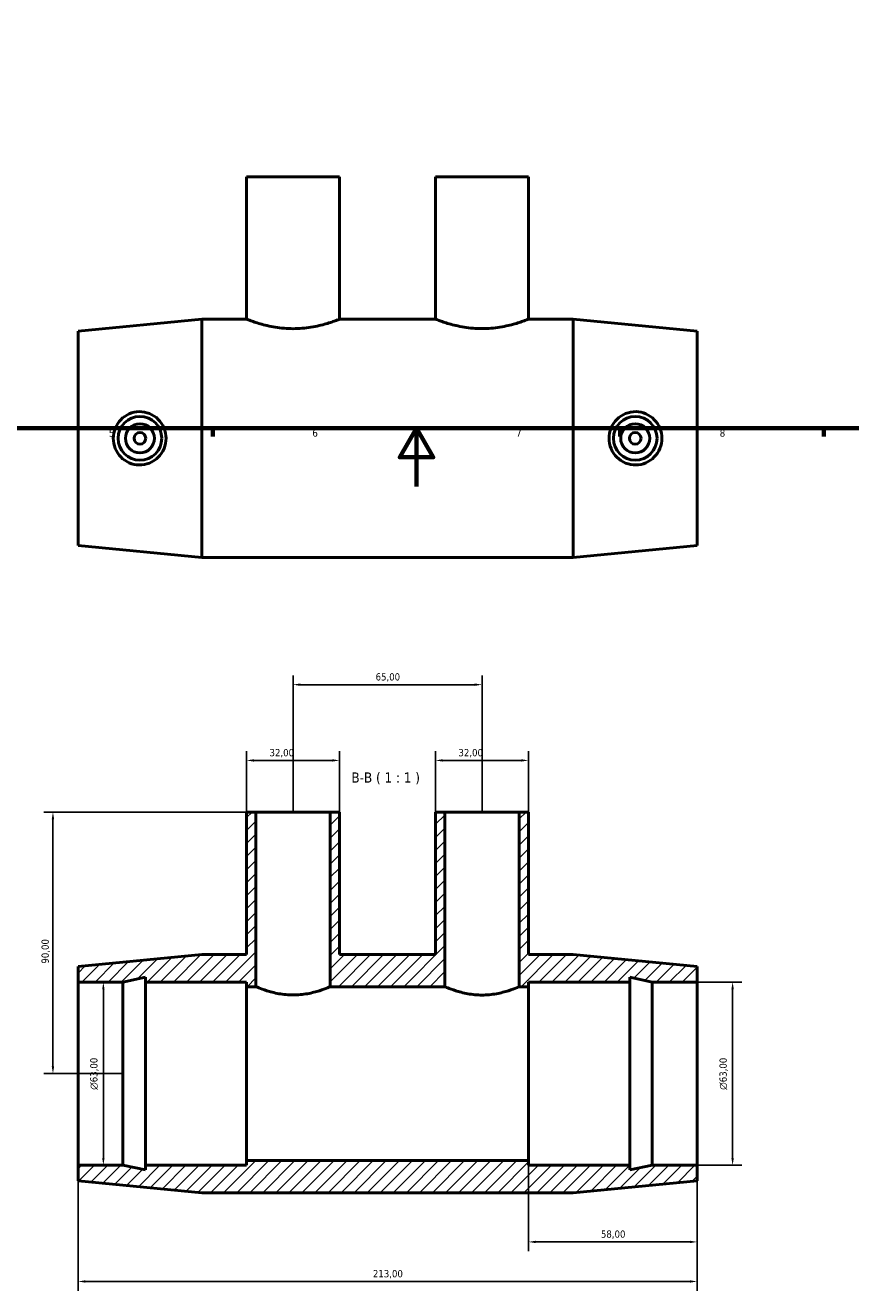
# Model space of a CAD drawing. Header units: millimetres. Extents: x 0 to 903, y -277 to 624.
# Tile 2 of 5: x 286 to 570, y -277 to 159. Entities that reach past the tile are written whole.
import ezdxf

# ---------------------------------------------------------------- set-up
doc = ezdxf.new("R2010")
doc.units = ezdxf.units.MM
for name, color, linetype, lineweight in [('Border (ISO)', 7, 'Continuous', 70), ('Dimension (ISO)', 7, 'Continuous', 25), ('Hatch (ISO)', 7, 'Continuous', 18), ('Symbol (ISO)', 7, 'Continuous', 25), ('Visible (ISO)', 7, 'Continuous', 50)]:
    doc.layers.add(name, color=color, linetype=linetype, lineweight=lineweight)
doc.styles.add('Label Text (ISO)', font='tahoma.ttf')
doc.styles.add('Note Text (ISO)', font='tahoma.ttf')
doc.dimstyles.new('Default (ISO)', dxfattribs={"dimtxt": 2.5, "dimasz": 2.5, "dimexe": 3.175, "dimexo": 0, "dimgap": 0.762, "dimtad": 1, "dimrnd": 1e-08, "dimzin": 0, "dimtxsty": 'Note Text (ISO)', "dimcen": 0.09, "dimdle": 10, "dimclrd": 256, "dimclre": 256, "dimclrt": 232, "dimazin": 0, "dimtfac": 1.40208, "dimtmove": 0, "dimatfit": 3, "dimfxl": 1, "dimtolj": 1, "dimtzin": 0, "dimlwd": -1, "dimlwe": -1, "dimarcsym": 0})

# ---------------------------------------------------------------- blocks, each defined once
blk = doc.blocks.new('Borders Default Border')
at = {"layer": 'Border (ISO)'}
for p, q in [((350.42, 20), (350.42, 17.1)), ((490.58, 20), (490.58, 17.1)), ((560.67, 20), (560.67, 17.1))]:
    blk.add_line(p, q, dxfattribs=at)
at = {"layer": 'Border (ISO)', "flags": 128}
for points in [[(20, 20), (20, 574), (821, 574), (821, 20), (20, 20)], [(420.5, 0), (420.5, 20), (414.73, 10), (426.27, 10), (420.5, 20)]]:
    blk.add_lwpolyline(points, dxfattribs=at)
at = {"layer": 'Border (ISO)', "color": 232, "true_color": 0xca0064, "char_height": 2.5, "attachment_point": 7, "style": 'Note Text (ISO)'}
for s, insert in [('5', (314.64, 17.05)), ('6', (384.66, 17.05)), ('7', (454.77, 17.1)), ('8', (524.81, 17.04))]:
    blk.add_mtext(s, dxfattribs=dict(at, insert=insert))
blk = doc.blocks.new('*D7')
at = {"layer": 'Defpoints', "color": 0, "transparency": 16777216}
for p in [(517.03, -170.56), (517.03, -233.56), (529.24, -233.56)]:
    blk.add_point(p, dxfattribs=at)
at = {"layer": 'Dimension (ISO)', "transparency": 16777216}
for p, q in [((517.03, -170.56), (532.41, -170.56)), ((529.24, -173.06), (529.24, -231.06)), ((517.03, -233.56), (532.41, -233.56))]:
    blk.add_line(p, q, dxfattribs=at)
for points in [[(528.82, -173.06), (529.66, -173.06), (529.24, -170.56)], [(528.82, -231.06), (529.66, -231.06), (529.24, -233.56)]]:
    blk.add_solid(points, dxfattribs=at)
at = {"layer": 'Dimension (ISO)', "color": 232, "true_color": 0xca0064, "transparency": 16777216, "insert": (524.72, -207.62), "char_height": 2.5, "attachment_point": 1, "rotation": 90, "style": 'Note Text (ISO)'}
blk.add_mtext('\\A1;\\fAIGDT|b0|i0;\\H2.5000;\\ln\\fTahoma|b0|i0;\\H2.5000;63,00', dxfattribs=at)
blk = doc.blocks.new('*D8')
at = {"layer": 'Defpoints', "color": 0, "transparency": 16777216}
for p in [(427.03, -94.29), (427.03, -112.06), (459.03, -112.06)]:
    blk.add_point(p, dxfattribs=at)
at = {"layer": 'Dimension (ISO)', "transparency": 16777216}
for p, q in [((427.03, -112.06), (427.03, -91.12)), ((459.03, -112.06), (459.03, -91.12)), ((456.53, -94.29), (429.53, -94.29))]:
    blk.add_line(p, q, dxfattribs=at)
for points in [[(429.53, -93.88), (429.53, -94.71), (427.03, -94.29)], [(456.53, -93.88), (456.53, -94.71), (459.03, -94.29)]]:
    blk.add_solid(points, dxfattribs=at)
at = {"layer": 'Dimension (ISO)', "color": 232, "true_color": 0xca0064, "transparency": 16777216, "insert": (434.91, -90.36), "char_height": 2.5, "attachment_point": 1, "style": 'Note Text (ISO)'}
blk.add_mtext('\\A1;32,00', dxfattribs=at)
blk = doc.blocks.new('*D9')
at = {"layer": 'Defpoints', "color": 0, "transparency": 16777216}
for p in [(362.03, -94.29), (362.03, -112.06), (394.03, -112.06)]:
    blk.add_point(p, dxfattribs=at)
at = {"layer": 'Dimension (ISO)', "transparency": 16777216}
for p, q in [((362.03, -112.06), (362.03, -91.12)), ((394.03, -112.06), (394.03, -91.12)), ((391.53, -94.29), (364.53, -94.29))]:
    blk.add_line(p, q, dxfattribs=at)
for points in [[(364.53, -93.88), (364.53, -94.71), (362.03, -94.29)], [(391.53, -93.88), (391.53, -94.71), (394.03, -94.29)]]:
    blk.add_solid(points, dxfattribs=at)
at = {"layer": 'Dimension (ISO)', "color": 232, "true_color": 0xca0064, "transparency": 16777216, "insert": (369.91, -90.36), "char_height": 2.5, "attachment_point": 1, "style": 'Note Text (ISO)'}
blk.add_mtext('\\A1;32,00', dxfattribs=at)
blk = doc.blocks.new('*D10')
at = {"layer": 'Defpoints', "color": 0, "transparency": 16777216}
for p in [(443.03, -68.23), (378.03, -112.06), (443.03, -112.06)]:
    blk.add_point(p, dxfattribs=at)
at = {"layer": 'Dimension (ISO)', "transparency": 16777216}
for p, q in [((378.03, -112.06), (378.03, -65.05)), ((443.03, -112.06), (443.03, -65.05)), ((380.53, -68.23), (440.53, -68.23))]:
    blk.add_line(p, q, dxfattribs=at)
for points in [[(380.53, -67.81), (380.53, -68.64), (378.03, -68.23)], [(440.53, -67.81), (440.53, -68.64), (443.03, -68.23)]]:
    blk.add_solid(points, dxfattribs=at)
at = {"layer": 'Dimension (ISO)', "color": 232, "true_color": 0xca0064, "transparency": 16777216, "insert": (406.4, -64.29), "char_height": 2.5, "attachment_point": 1, "style": 'Note Text (ISO)'}
blk.add_mtext('\\A1;65,00', dxfattribs=at)
blk = doc.blocks.new('*D11')
at = {"layer": 'Defpoints', "color": 0, "transparency": 16777216}
for p in [(365.23, -112.06), (295.4, -202.06), (319.5, -202.06)]:
    blk.add_point(p, dxfattribs=at)
at = {"layer": 'Dimension (ISO)', "transparency": 16777216}
for p, q in [((365.23, -112.06), (292.22, -112.06)), ((295.4, -114.56), (295.4, -199.56)), ((319.5, -202.06), (292.22, -202.06))]:
    blk.add_line(p, q, dxfattribs=at)
for points in [[(294.98, -114.56), (295.81, -114.56), (295.4, -112.06)], [(294.98, -199.56), (295.81, -199.56), (295.4, -202.06)]]:
    blk.add_solid(points, dxfattribs=at)
at = {"layer": 'Dimension (ISO)', "color": 232, "true_color": 0xca0064, "transparency": 16777216, "insert": (291.46, -164.21), "char_height": 2.5, "attachment_point": 1, "rotation": 90, "style": 'Note Text (ISO)'}
blk.add_mtext('\\A1;90,00', dxfattribs=at)
blk = doc.blocks.new('*D12')
at = {"layer": 'Defpoints', "color": 0, "transparency": 16777216}
for p in [(304.03, -170.56), (304.03, -233.56), (312.74, -233.56)]:
    blk.add_point(p, dxfattribs=at)
at = {"layer": 'Dimension (ISO)', "transparency": 16777216}
for p, q in [((304.03, -170.56), (315.92, -170.56)), ((312.74, -173.06), (312.74, -231.06)), ((304.03, -233.56), (315.92, -233.56))]:
    blk.add_line(p, q, dxfattribs=at)
for points in [[(312.33, -173.06), (313.16, -173.06), (312.74, -170.56)], [(312.33, -231.06), (313.16, -231.06), (312.74, -233.56)]]:
    blk.add_solid(points, dxfattribs=at)
at = {"layer": 'Dimension (ISO)', "color": 232, "true_color": 0xca0064, "transparency": 16777216, "insert": (308.22, -207.62), "char_height": 2.5, "attachment_point": 1, "rotation": 90, "style": 'Note Text (ISO)'}
blk.add_mtext('\\A1;\\fAIGDT|b0|i0;\\H2.5000;\\ln\\fTahoma|b0|i0;\\H2.5000;63,00', dxfattribs=at)
blk = doc.blocks.new('*D13')
at = {"layer": 'Defpoints', "color": 0, "transparency": 16777216}
for p in [(459.03, -231.99), (517.03, -233.56), (517.03, -259.95)]:
    blk.add_point(p, dxfattribs=at)
at = {"layer": 'Dimension (ISO)', "transparency": 16777216}
for p, q in [((459.03, -231.99), (459.03, -263.13)), ((517.03, -233.56), (517.03, -263.13)), ((461.53, -259.95), (514.53, -259.95))]:
    blk.add_line(p, q, dxfattribs=at)
for points in [[(461.53, -259.54), (461.53, -260.37), (459.03, -259.95)], [(514.53, -259.54), (514.53, -260.37), (517.03, -259.95)]]:
    blk.add_solid(points, dxfattribs=at)
at = {"layer": 'Dimension (ISO)', "color": 232, "true_color": 0xca0064, "transparency": 16777216, "insert": (483.93, -256.01), "char_height": 2.5, "attachment_point": 1, "style": 'Note Text (ISO)'}
blk.add_mtext('\\A1;58,00', dxfattribs=at)
blk = doc.blocks.new('*D14')
at = {"layer": 'Defpoints', "color": 0, "transparency": 16777216}
for p in [(304.03, -233.56), (517.03, -233.56), (304.03, -273.56)]:
    blk.add_point(p, dxfattribs=at)
at = {"layer": 'Dimension (ISO)', "transparency": 16777216}
for p, q in [((304.03, -233.56), (304.03, -276.74)), ((517.03, -233.56), (517.03, -276.74)), ((514.53, -273.56), (306.53, -273.56))]:
    blk.add_line(p, q, dxfattribs=at)
for points in [[(306.53, -273.15), (306.53, -273.98), (304.03, -273.56)], [(514.53, -273.15), (514.53, -273.98), (517.03, -273.56)]]:
    blk.add_solid(points, dxfattribs=at)
at = {"layer": 'Dimension (ISO)', "color": 232, "true_color": 0xca0064, "transparency": 16777216, "insert": (405.48, -269.63), "char_height": 2.5, "attachment_point": 1, "style": 'Note Text (ISO)'}
blk.add_mtext('\\A1;213,00', dxfattribs=at)

msp = doc.modelspace()

# ---------------------------------------------------------------- hatches: boundary and pattern name
at = {"layer": 'Hatch (ISO)'}
h = msp.add_hatch(dxfattribs=at)
h.set_pattern_fill('ANSI31', color=256, scale=25.4, style=0)
h.set_pattern_definition([(45, (0, 0), (-2.245064, 2.245064), [])])
h.paths.add_polyline_path([(362.031, -112.062), (362.031, -161.062), (346.631, -161.062), (304.031, -165.162), (304.031, -170.562), (319.498, -170.562), (327.231, -168.918), (327.231, -170.562), (362.031, -170.562), (362.031, -172.137), (365.231, -172.137), (365.231, -112.062)])
h.paths.add_polyline_path([(427.031, -112.062), (427.031, -161.062), (394.031, -161.062), (394.031, -112.062), (390.831, -112.062), (390.831, -172.137), (430.231, -172.137), (430.231, -112.062)])
h.paths.add_polyline_path([(459.031, -161.062), (459.031, -112.062), (455.831, -112.062), (455.831, -172.137), (459.031, -172.137), (459.031, -170.562), (493.831, -170.562), (493.831, -168.918), (501.565, -170.562), (517.031, -170.562), (517.031, -165.162), (474.431, -161.062)])
h.paths.add_polyline_path([(346.631, -243.062), (474.431, -243.062), (517.031, -238.962), (517.031, -233.562), (501.565, -233.562), (493.831, -235.206), (493.831, -233.562), (459.031, -233.562), (459.031, -231.987), (362.031, -231.987), (362.031, -233.562), (327.231, -233.562), (327.231, -235.206), (319.498, -233.562), (304.031, -233.562), (304.031, -238.962)])

# ---------------------------------------------------------------- linework, layer by layer
at = {"layer": 'Visible (ISO)'}
for p, q in [((394.031, 106.529), (362.031, 106.529)), ((362.031, 106.529), (362.031, 57.529)), ((394.031, 106.529), (394.031, 57.529)), ((459.031, 106.529), (427.031, 106.529)), ((427.031, 106.529), (427.031, 57.529)), ((459.031, 106.529), (459.031, 57.529)), ((304.031, 53.429), (346.631, 57.529)), ((346.631, -24.471), (346.631, 57.529)), ((346.631, 57.529), (362.031, 57.529)), ((394.031, 57.529), (427.031, 57.529)), ((459.031, 57.529), (474.431, 57.529)), ((474.431, -24.471), (474.431, 57.529)), ((517.031, 53.429), (474.431, 57.529)), ((304.031, -20.371), (304.031, 53.429)), ((517.031, -20.371), (517.031, 53.429)), ((304.031, -20.371), (346.631, -24.471)), ((517.031, -20.371), (474.431, -24.471)), ((346.631, -24.471), (474.431, -24.471)), ((362.031, -112.062), (362.031, -161.062)), ((365.231, -112.062), (362.031, -112.062)), ((365.231, -172.137), (365.231, -112.062)), ((365.231, -112.062), (390.831, -112.062)), ((394.031, -112.062), (390.831, -112.062)), ((390.831, -112.062), (390.831, -172.137)), ((394.031, -161.062), (394.031, -112.062)), ((427.031, -112.062), (427.031, -161.062)), ((430.231, -112.062), (427.031, -112.062)), ((430.231, -172.137), (430.231, -112.062)), ((430.231, -112.062), (455.831, -112.062)), ((459.031, -112.062), (455.831, -112.062)), ((455.831, -112.062), (455.831, -172.137)), ((459.031, -161.062), (459.031, -112.062)), ((346.631, -161.062), (304.031, -165.162)), ((362.031, -161.062), (346.631, -161.062)), ((427.031, -161.062), (394.031, -161.062)), ((474.431, -161.062), (459.031, -161.062)), ((517.031, -165.162), (474.431, -161.062)), ((304.031, -165.162), (304.031, -170.562)), ((517.031, -170.562), (517.031, -165.162)), ((319.498, -170.562), (327.231, -168.918)), ((327.231, -168.918), (327.231, -170.562)), ((493.831, -170.562), (493.831, -168.918)), ((493.831, -168.918), (501.565, -170.562)), ((304.031, -170.562), (319.498, -170.562)), ((304.031, -233.562), (304.031, -170.562)), ((319.498, -233.562), (319.498, -170.562)), ((327.231, -170.562), (362.031, -170.562)), ((327.231, -233.562), (327.231, -170.562)), ((362.031, -170.562), (362.031, -172.137)), ((362.031, -172.137), (365.231, -172.137)), ((362.031, -231.987), (362.031, -172.137)), ((390.831, -172.137), (430.231, -172.137)), ((455.831, -172.137), (459.031, -172.137)), ((459.031, -172.137), (459.031, -170.562)), ((459.031, -170.562), (493.831, -170.562)), ((459.031, -231.987), (459.031, -172.137)), ((493.831, -233.562), (493.831, -170.562)), ((501.565, -170.562), (517.031, -170.562)), ((501.565, -233.562), (501.565, -170.562)), ((517.031, -233.562), (517.031, -170.562)), ((319.498, -233.562), (304.031, -233.562)), ((304.031, -233.562), (304.031, -238.962)), ((327.231, -235.206), (319.498, -233.562)), ((362.031, -233.562), (327.231, -233.562)), ((327.231, -233.562), (327.231, -235.206)), ((459.031, -231.987), (362.031, -231.987)), ((362.031, -231.987), (362.031, -233.562)), ((459.031, -233.562), (459.031, -231.987)), ((493.831, -233.562), (459.031, -233.562)), ((501.565, -233.562), (493.831, -235.206)), ((493.831, -235.206), (493.831, -233.562)), ((517.031, -233.562), (501.565, -233.562)), ((517.031, -238.962), (517.031, -233.562)), ((304.031, -238.962), (346.631, -243.062)), ((474.431, -243.062), (517.031, -238.962)), ((346.631, -243.062), (474.431, -243.062))]:
    msp.add_line(p, q, dxfattribs=at)
for centre, radius in [((325.331, 16.529), 7.5), ((495.731, 16.529), 7.5), ((325.331, 16.529), 5), ((325.331, 16.529), 2), ((495.731, 16.529), 5), ((495.731, 16.529), 2)]:
    msp.add_circle(centre, radius, dxfattribs=at)
for points, knots in [([(394.031, 57.529), (394.031, 57.527), (393.933, 57.487), (393.523, 57.327), (393.211, 57.207), (392.391, 56.905), (391.882, 56.724), (390.711, 56.333), (390.048, 56.124), (387.935, 55.515), (386.151, 55.073), (383.2, 54.596), (382.172, 54.468), (380.096, 54.298), (379.048, 54.255), (377.014, 54.255), (375.967, 54.298), (373.891, 54.468), (372.862, 54.596), (369.911, 55.073), (368.127, 55.515), (366.014, 56.124), (365.352, 56.333), (364.181, 56.724), (363.672, 56.905), (362.852, 57.207), (362.54, 57.327), (362.13, 57.487), (362.031, 57.527), (362.031, 57.529)], [2.4388701, 2.4388701, 2.4388701, 2.4388701, 2.7436917, 2.7436917, 3.0485134, 3.0485134, 3.353335, 3.353335, 3.6581566, 3.6581566, 4.2682492, 4.2682492, 4.5732955, 4.5732955, 4.8783418, 4.8783418, 5.1833881, 5.1833881, 5.4884344, 5.4884344, 6.098527, 6.098527, 6.4033487, 6.4033487, 6.7081703, 6.7081703, 7.012992, 7.012992, 7.3178136, 7.3178136, 7.3178136, 7.3178136]), ([(459.031, 57.529), (459.031, 57.529), (458.933, 57.49), (458.523, 57.333), (458.211, 57.214), (457.391, 56.915), (456.882, 56.735), (455.711, 56.347), (455.049, 56.139), (452.936, 55.532), (451.151, 55.093), (448.2, 54.618), (447.172, 54.49), (445.096, 54.32), (444.048, 54.278), (442.014, 54.278), (440.967, 54.32), (438.891, 54.49), (437.862, 54.618), (434.911, 55.093), (433.127, 55.532), (431.014, 56.139), (430.351, 56.347), (429.18, 56.735), (428.671, 56.915), (427.852, 57.214), (427.54, 57.333), (427.13, 57.49), (427.031, 57.529), (427.031, 57.529)], [2.4391696, 2.4391696, 2.4391696, 2.4391696, 2.7439272, 2.7439272, 3.0486847, 3.0486847, 3.3534423, 3.3534423, 3.6581998, 3.6581998, 4.2682695, 4.2682695, 4.5733044, 4.5733044, 4.8783392, 4.8783392, 5.1833741, 5.1833741, 5.4884089, 5.4884089, 6.0984786, 6.0984786, 6.4032362, 6.4032362, 6.7079937, 6.7079937, 7.0127513, 7.0127513, 7.3175088, 7.3175088, 7.3175088, 7.3175088]), ([(325.048, 7.356), (323.926, 7.381), (322.73, 7.632), (320.54, 8.594), (319.544, 9.305), (317.974, 10.928), (317.295, 11.952), (316.395, 14.185), (316.175, 15.395), (316.175, 17.662), (316.395, 18.873), (317.295, 21.106), (317.974, 22.129), (319.544, 23.752), (320.54, 24.463), (322.73, 25.425), (323.926, 25.676), (326.229, 25.729), (327.482, 25.51), (329.779, 24.58), (330.823, 23.868), (332.457, 22.232), (333.162, 21.201), (334.101, 18.933), (334.335, 17.695), (334.335, 15.363), (334.101, 14.124), (333.162, 11.856), (332.457, 10.826), (330.823, 9.189), (329.779, 8.478), (327.482, 7.547), (326.229, 7.329), (325.048, 7.356)], [0, 0, 0, 0, 0.3382477, 0.3382477, 0.6764954, 0.6764954, 1.0165846, 1.0165846, 1.3566738, 1.3566738, 1.6967629, 1.6967629, 2.0368521, 2.0368521, 2.3750998, 2.3750998, 2.7133475, 2.7133475, 3.0693696, 3.0693696, 3.4253917, 3.4253917, 3.7751738, 3.7751738, 4.1249559, 4.1249559, 4.474738, 4.474738, 4.8245201, 4.8245201, 5.1805422, 5.1805422, 5.5365643, 5.5365643, 5.5365643, 5.5365643]), ([(496.014, 7.356), (494.833, 7.329), (493.58, 7.547), (491.284, 8.478), (490.239, 9.189), (488.606, 10.826), (487.9, 11.856), (486.961, 14.124), (486.728, 15.363), (486.728, 17.695), (486.961, 18.933), (487.9, 21.201), (488.606, 22.232), (490.239, 23.868), (491.284, 24.58), (493.58, 25.51), (494.833, 25.729), (497.137, 25.676), (498.332, 25.425), (500.523, 24.463), (501.518, 23.752), (503.088, 22.129), (503.767, 21.106), (504.667, 18.873), (504.887, 17.662), (504.887, 15.395), (504.667, 14.185), (503.767, 11.952), (503.088, 10.928), (501.518, 9.305), (500.523, 8.594), (498.332, 7.632), (497.137, 7.381), (496.014, 7.356)], [0, 0, 0, 0, 0.3560221, 0.3560221, 0.7120442, 0.7120442, 1.0618263, 1.0618263, 1.4116084, 1.4116084, 1.7613905, 1.7613905, 2.1111726, 2.1111726, 2.4671947, 2.4671947, 2.8232168, 2.8232168, 3.1614645, 3.1614645, 3.4997122, 3.4997122, 3.8398013, 3.8398013, 4.1798905, 4.1798905, 4.5199797, 4.5199797, 4.8600688, 4.8600688, 5.1983165, 5.1983165, 5.5365643, 5.5365643, 5.5365643, 5.5365643]), ([(378.031, -174.987), (377.216, -174.987), (376.376, -174.95), (374.714, -174.798), (373.891, -174.685), (371.531, -174.264), (370.106, -173.877), (367.856, -173.167), (366.874, -172.796), (365.889, -172.407), (365.639, -172.304), (365.314, -172.17), (365.235, -172.137), (365.231, -172.137)], [0, 0, 0, 0, 0.2446723, 0.2446723, 0.4893446, 0.4893446, 0.9786892, 0.9786892, 1.4673496, 1.4673496, 1.7116798, 1.7116798, 1.9506403, 1.9506403, 1.9506403, 1.9506403]), ([(390.831, -172.137), (390.828, -172.137), (390.749, -172.17), (390.423, -172.304), (390.173, -172.407), (389.189, -172.796), (388.207, -173.167), (385.957, -173.876), (384.532, -174.264), (382.172, -174.685), (381.349, -174.798), (379.686, -174.95), (378.847, -174.987), (378.031, -174.987)], [5.8748897, 5.8748897, 5.8748897, 5.8748897, 6.1138245, 6.1138245, 6.358129, 6.358129, 6.846738, 6.846738, 7.3361341, 7.3361341, 7.5808321, 7.5808321, 7.8255301, 7.8255301, 7.8255301, 7.8255301]), ([(443.031, -175.013), (442.216, -175.013), (441.376, -174.975), (439.713, -174.823), (438.89, -174.709), (436.531, -174.286), (435.106, -173.896), (432.856, -173.182), (431.874, -172.808), (430.889, -172.414), (430.639, -172.31), (430.31, -172.171), (430.231, -172.137), (430.231, -172.137)], [0, 0, 0, 0, 0.2447134, 0.2447134, 0.4894268, 0.4894268, 0.9788537, 0.9788537, 1.4676171, 1.4676171, 1.7119988, 1.7119988, 1.9563805, 1.9563805, 1.9563805, 1.9563805]), ([(455.831, -172.137), (455.831, -172.137), (455.752, -172.171), (455.423, -172.31), (455.173, -172.414), (454.188, -172.808), (453.206, -173.182), (450.957, -173.896), (449.532, -174.286), (447.172, -174.709), (446.349, -174.823), (444.686, -174.975), (443.847, -175.013), (443.031, -175.013)], [5.8691414, 5.8691414, 5.8691414, 5.8691414, 6.1135231, 6.1135231, 6.3579048, 6.3579048, 6.8466683, 6.8466683, 7.3360951, 7.3360951, 7.5808085, 7.5808085, 7.8255219, 7.8255219, 7.8255219, 7.8255219])]:
    msp.add_open_spline(points, degree=3, knots=knots, dxfattribs=at)

# ---------------------------------------------------------------- block references
msp.add_blockref('Borders Default Border', (0, 0))

# ---------------------------------------------------------------- texts
at = {"layer": 'Symbol (ISO)', "insert": (398.092, -102.562), "char_height": 3.5, "attachment_point": 7, "style": 'Label Text (ISO)'}
msp.add_mtext('B-B ( 1 : 1 )', dxfattribs=at)

# ---------------------------------------------------------------- dimensions: what is measured, and where the dimension line sits
at = {"layer": 'Dimension (ISO)'}
for base, p1, p2, angle, picture, middle in [((443.031, -68.226), (378.031, -112.062), (443.031, -112.062), 180, '*D10', (410.531, -68.226)), ((362.031, -94.292), (394.031, -112.062), (362.031, -112.062), 180, '*D9', (374.031, -94.292)), ((295.398, -202.062), (365.231, -112.062), (319.498, -202.062), 90, '*D11', (295.398, -160.062)), ((304.031, -273.562), (517.031, -233.562), (304.031, -233.562), 180, '*D14', (410.531, -273.562)), ((517.031, -259.952), (459.031, -231.987), (517.031, -233.562), 180, '*D13', (488.031, -259.952))]:
    dim = msp.add_linear_dim(base=base, p1=p1, p2=p2, angle=angle, dimstyle='Default (ISO)', override={"dimdec": 2, "dimtp": 0, "dimtm": 0, "dimtdec": 2, "dimtofl": 0, "dimatfit": 1}, dxfattribs=at)
    dim.commit()
    dim.dimension.update_dxf_attribs({"geometry": picture, "text_midpoint": middle, "dimtype": 160})
dim = msp.add_linear_dim(base=(427.031, -94.292), p1=(459.031, -112.062), p2=(427.031, -112.062), dimstyle='Default (ISO)', override={"dimdec": 2, "dimtp": 0, "dimtm": 0, "dimtdec": 2, "dimtofl": 0, "dimatfit": 1}, dxfattribs=at)
dim.commit()
dim.dimension.update_dxf_attribs({"geometry": '*D8', "text_midpoint": (439.031, -94.292), "dimtype": 160})
for base, p1, p2, picture, middle in [((312.744, -233.562), (304.031, -170.562), (304.031, -233.562), '*D12', (312.744, -202.062)), ((529.24, -233.562), (517.031, -170.562), (517.031, -233.562), '*D7', (529.24, -202.062))]:
    dim = msp.add_linear_dim(base=base, p1=p1, p2=p2, angle=90, text='\\fAIGDT|b0|i0;\\H2.5000;\\ln\\fTahoma|b0|i0;\\H2.5000;<>', dimstyle='Default (ISO)', override={"dimdec": 2, "dimtp": 0, "dimtm": 0, "dimtdec": 2, "dimtofl": 0, "dimatfit": 1}, dxfattribs=at)
    dim.commit()
    dim.dimension.update_dxf_attribs({"geometry": picture, "text_midpoint": middle, "dimtype": 160})

doc.saveas('drawing.dxf')
